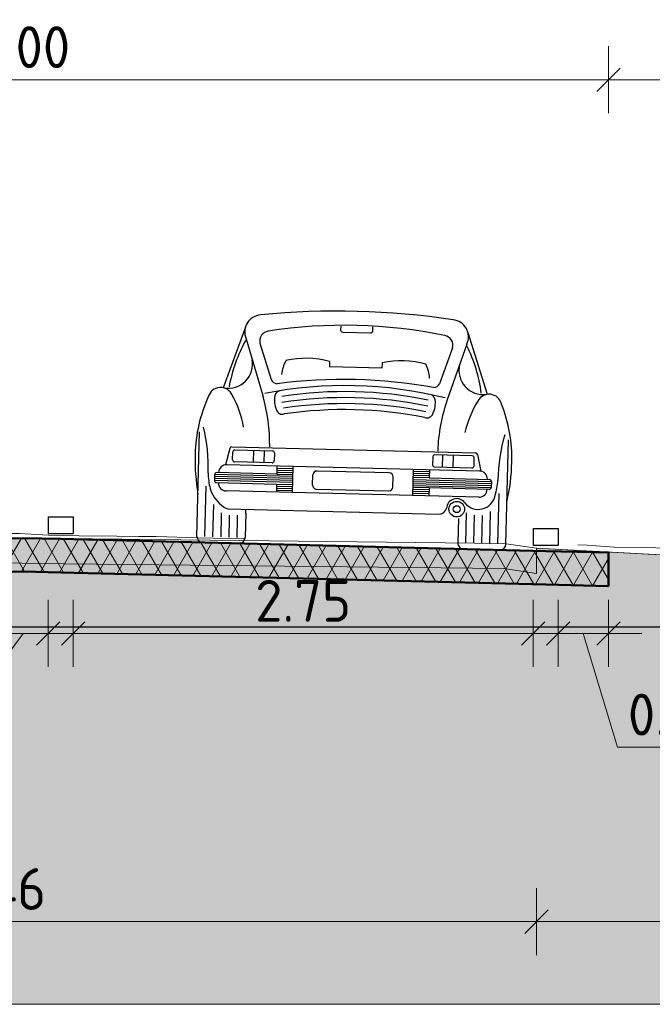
# Model space of a CAD drawing. Header units: metres. Extents: x -54 to 109, y -117 to 84.
# Tile 40 of 256: x 15 to 19, y -102 to -96. Entities that reach past the tile are written whole.
import ezdxf

# ---------------------------------------------------------------- set-up
doc = ezdxf.new("R2010")
doc.units = ezdxf.units.M
doc.linetypes.add('AL-NAP_LIJN', pattern=[15.25, 12, -1.5, 0.25, -1.5])
doc.linetypes.add('XX-HIDDEN', pattern=[4, 2, -2])
doc.layers.get('Defpoints').update_dxf_attribs({"color": 151})
for name, color, linetype, lineweight, true_color in [('B-WE-GW-MAAIVELD-AHN3-GD', 220, 'XX-HIDDEN', 18, 0xff00bf), ('N-WE-GW-GROND_ZAND_DRAINEERZAND-V', 7, 'Continuous', 18, 0xf6e8be), ('N-WE-GW-GROND_ZAND_FUNDERINGSZAND-V', 7, 'Continuous', 18, 0xf8ed6b)]:
    doc.layers.add(name, color=color, linetype=linetype, lineweight=lineweight, true_color=true_color)
for name, color, linetype, lineweight in [('B-WE-GW-MAAIVELD-GD', 253, 'Continuous', 18), ('N-WE-VH-VERHARDING-GD', 252, 'Continuous', 50), ('N-WE-VH-VERHARDING_ASFALT_DEKLAAG-AD', 252, 'Continuous', 18), ('N-WE-VW-MARKERING-GD', 7, 'Continuous', 35), ('N-WE-VW-MARKERING-S', 7, 'Continuous', 25), ('X-XX-AL-AANKLEDING-SD', 7, 'Continuous', 25), ('X-XX-AL-M', 7, 'Continuous', 18), ('X-XX-AL-NAP-GD', 7, 'AL-NAP_LIJN', 25), ('X-XX-AL_BINDEND-M', 10, 'Continuous', 18)]:
    doc.layers.add(name, color=color, linetype=linetype, lineweight=lineweight)
doc.layers.add('C3D-PROFILE', color=7, linetype='Continuous')
doc.styles.add('NLCS-ISO-M100-T25', font='NLCS-ISO.ttf', dxfattribs={"height": 0.25})
doc.dimstyles.new('NLCS-M100-T25-SCHRAP_L2_H2', dxfattribs={"dimscale": 0.1, "dimtxt": 2.5, "dimasz": 1.4, "dimexe": 2, "dimexo": 2, "dimgap": 0.7, "dimtad": 1, "dimzin": 0, "dimdsep": 46, "dimtxsty": 'NLCS-ISO-M100-T25', "dimblk": 'OBLIQUE', "dimcen": 0, "dimdle": 2, "dimclrd": 256, "dimclre": 256, "dimclrt": 256, "dimazin": 0, "dimtfac": 1, "dimtdec": 3, "dimtofl": 0, "dimtmove": 0, "dimatfit": 3, "dimldrblk": 'OBLIQUE', "dimfxl": 2, "dimfxlon": 1, "dimtfillclr": 256, "dimtolj": 1, "dimtzin": 0, "dimlwd": -1, "dimlwe": -1, "dimarcsym": 0})

# ---------------------------------------------------------------- blocks, each defined once
blk = doc.blocks.new('VW-MARKERING_015')
at = {"layer": 'N-WE-VW-MARKERING-S'}
for p, q in [((-0.075, 0.1), (0.075, 0.1)), ((-0.075, 0.1), (-0.075, 0)), ((0.075, 0.1), (0.075, 0)), ((-0.075, 0), (0.075, 0))]:
    blk.add_line(p, q, dxfattribs=at)
blk = doc.blocks.new('_Oblique')
at = {"color": 0, "linetype": 'ByBlock', "lineweight": -2}
blk.add_line((-0.5, -0.5), (0.5, 0.5), dxfattribs=at)
blk = doc.blocks.new('*D144')
at = {"layer": 'Defpoints', "color": 0, "transparency": 16777216}
for p in [(14.9772, -99.3853), (15.2772, -99.3815), (15.2772, -99.9518)]:
    blk.add_point(p, dxfattribs=at)
at = {"layer": 'X-XX-AL_BINDEND-M', "transparency": 16777216}
for p, q in [((14.9772, -99.7518), (14.9772, -100.1518)), ((15.2772, -99.7518), (15.2772, -100.1518)), ((15.1272, -99.9518), (14.666, -100.5769)), ((14.7772, -99.9518), (15.4772, -99.9518)), ((14.666, -100.5769), (13.976, -100.5769))]:
    blk.add_line(p, q, dxfattribs=at)
at = {"layer": 'X-XX-AL_BINDEND-M', "transparency": 16777216, "xscale": 0.14, "yscale": 0.14, "zscale": 0.14, "rotation": 180}
blk.add_blockref('_Oblique', (14.9772, -99.9518), dxfattribs=at)
at = {"layer": 'X-XX-AL_BINDEND-M', "transparency": 16777216, "xscale": 0.14, "yscale": 0.14, "zscale": 0.14}
blk.add_blockref('_Oblique', (15.2772, -99.9518), dxfattribs=at)
at = {"layer": 'X-XX-AL_BINDEND-M', "transparency": 16777216, "insert": (14.321, -100.3819), "char_height": 0.25, "attachment_point": 5, "style": 'NLCS-ISO-M100-T25'}
blk.add_mtext('\\A1;0.30', dxfattribs=at)
blk = doc.blocks.new('*D145')
at = {"layer": 'Defpoints', "color": 0, "transparency": 16777216}
for p in [(15.4272, -99.3717), (18.1772, -99.4578), (18.1772, -99.9518)]:
    blk.add_point(p, dxfattribs=at)
at = {"layer": 'X-XX-AL_BINDEND-M', "transparency": 16777216}
for p, q in [((15.4272, -99.7518), (15.4272, -100.1518)), ((18.1772, -99.7518), (18.1772, -100.1518)), ((15.2272, -99.9518), (18.3772, -99.9518))]:
    blk.add_line(p, q, dxfattribs=at)
at = {"layer": 'X-XX-AL_BINDEND-M', "transparency": 16777216, "xscale": 0.14, "yscale": 0.14, "zscale": 0.14, "rotation": 180}
blk.add_blockref('_Oblique', (15.4272, -99.9518), dxfattribs=at)
at = {"layer": 'X-XX-AL_BINDEND-M', "transparency": 16777216, "xscale": 0.14, "yscale": 0.14, "zscale": 0.14}
blk.add_blockref('_Oblique', (18.1772, -99.9518), dxfattribs=at)
at = {"layer": 'X-XX-AL_BINDEND-M', "transparency": 16777216, "insert": (16.8022, -99.7568), "char_height": 0.25, "attachment_point": 5, "style": 'NLCS-ISO-M100-T25'}
blk.add_mtext('\\A1;2.75', dxfattribs=at)
blk = doc.blocks.new('*D146')
at = {"layer": 'Defpoints', "color": 0, "transparency": 16777216}
for p in [(18.3272, -99.4615), (18.6272, -99.469), (18.6272, -99.9518)]:
    blk.add_point(p, dxfattribs=at)
at = {"layer": 'X-XX-AL_BINDEND-M', "transparency": 16777216}
for p, q in [((18.3272, -99.7518), (18.3272, -100.1518)), ((18.6272, -99.7518), (18.6272, -100.1518)), ((18.1272, -99.9518), (18.8272, -99.9518)), ((18.4772, -99.9518), (18.6812, -100.6318)), ((18.6812, -100.6318), (19.3712, -100.6318))]:
    blk.add_line(p, q, dxfattribs=at)
at = {"layer": 'X-XX-AL_BINDEND-M', "transparency": 16777216, "xscale": 0.14, "yscale": 0.14, "zscale": 0.14, "rotation": 180}
blk.add_blockref('_Oblique', (18.3272, -99.9518), dxfattribs=at)
at = {"layer": 'X-XX-AL_BINDEND-M', "transparency": 16777216, "xscale": 0.14, "yscale": 0.14, "zscale": 0.14}
blk.add_blockref('_Oblique', (18.6272, -99.9518), dxfattribs=at)
at = {"layer": 'X-XX-AL_BINDEND-M', "transparency": 16777216, "insert": (19.0262, -100.4368), "char_height": 0.25, "attachment_point": 5, "style": 'NLCS-ISO-M100-T25'}
blk.add_mtext('\\A1;0.30', dxfattribs=at)
blk = doc.blocks.new('*D148')
at = {"layer": 'Defpoints', "color": 0, "transparency": 16777216}
for p in [(11.6272, -96.6431), (11.6272, -99.2544), (18.6272, -99.2544)]:
    blk.add_point(p, dxfattribs=at)
at = {"layer": 'X-XX-AL-M', "transparency": 16777216}
for p, q in [((11.6272, -96.8431), (11.6272, -96.4431)), ((18.6272, -96.8431), (18.6272, -96.4431)), ((18.8272, -96.6431), (11.4272, -96.6431))]:
    blk.add_line(p, q, dxfattribs=at)
at = {"layer": 'X-XX-AL-M', "transparency": 16777216, "xscale": 0.14, "yscale": 0.14, "zscale": 0.14, "rotation": 180}
blk.add_blockref('_Oblique', (11.6272, -96.6431), dxfattribs=at)
at = {"layer": 'X-XX-AL-M', "transparency": 16777216, "xscale": 0.14, "yscale": 0.14, "zscale": 0.14}
blk.add_blockref('_Oblique', (18.6272, -96.6431), dxfattribs=at)
at = {"layer": 'X-XX-AL-M', "transparency": 16777216, "insert": (15.1272, -96.4481), "char_height": 0.25, "attachment_point": 5, "style": 'NLCS-ISO-M100-T25'}
blk.add_mtext('\\A1;7.00', dxfattribs=at)
blk = doc.blocks.new('*D157')
at = {"layer": 'Defpoints', "color": 0, "transparency": 16777216}
for p in [(23.1272, -96.6431), (18.6272, -99.469), (23.1272, -99.6452)]:
    blk.add_point(p, dxfattribs=at)
at = {"layer": 'X-XX-AL-M', "transparency": 16777216}
for p, q in [((18.6272, -96.8431), (18.6272, -96.4431)), ((23.1272, -96.8431), (23.1272, -96.4431)), ((18.4272, -96.6431), (23.3272, -96.6431))]:
    blk.add_line(p, q, dxfattribs=at)
at = {"layer": 'X-XX-AL-M', "transparency": 16777216, "xscale": 0.14, "yscale": 0.14, "zscale": 0.14, "rotation": 180}
blk.add_blockref('_Oblique', (18.6272, -96.6431), dxfattribs=at)
at = {"layer": 'X-XX-AL-M', "transparency": 16777216, "xscale": 0.14, "yscale": 0.14, "zscale": 0.14}
blk.add_blockref('_Oblique', (23.1272, -96.6431), dxfattribs=at)
at = {"layer": 'X-XX-AL-M', "transparency": 16777216, "insert": (20.8772, -96.4481), "char_height": 0.25, "attachment_point": 5, "style": 'NLCS-ISO-M100-T25'}
blk.add_mtext('\\A1;4.50', dxfattribs=at)
blk = doc.blocks.new('*D329')
at = {"layer": 'B-WE-GW-MAAIVELD-GD', "transparency": 16777216}
for p, q in [((11.7377, -101.474), (11.7377, -101.874)), ((18.1977, -101.474), (18.1977, -101.874)), ((11.5377, -101.674), (18.3977, -101.674))]:
    blk.add_line(p, q, dxfattribs=at)
at = {"layer": 'Defpoints', "color": 0, "transparency": 16777216}
for p in [(11.7377, -99.596), (18.1977, -99.5926), (18.1977, -101.674)]:
    blk.add_point(p, dxfattribs=at)
at = {"layer": 'B-WE-GW-MAAIVELD-GD', "transparency": 16777216, "xscale": 0.14, "yscale": 0.14, "zscale": 0.14}
for p, rotation in [((11.7377, -101.674), 179.9999999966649), ((18.1977, -101.674), 359.9999999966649)]:
    blk.add_blockref('_Oblique', p, dxfattribs=dict(at, rotation=rotation))
at = {"layer": 'B-WE-GW-MAAIVELD-GD', "transparency": 16777216, "insert": (14.9677, -101.479), "char_height": 0.25, "attachment_point": 5, "rotation": 360, "style": 'NLCS-ISO-M100-T25'}
blk.add_mtext('\\A1;6.46', dxfattribs=at)
blk = doc.blocks.new('*D344')
at = {"layer": 'B-WE-GW-MAAIVELD-GD', "transparency": 16777216}
for p, q in [((18.1977, -101.474), (18.1977, -101.874)), ((22.5414, -101.474), (22.5414, -101.874)), ((17.9977, -101.674), (22.7414, -101.674))]:
    blk.add_line(p, q, dxfattribs=at)
at = {"layer": 'Defpoints', "color": 0, "transparency": 16777216}
for p in [(18.1977, -99.5926), (22.5414, -99.814), (22.5414, -101.674)]:
    blk.add_point(p, dxfattribs=at)
at = {"layer": 'B-WE-GW-MAAIVELD-GD', "transparency": 16777216, "xscale": 0.14, "yscale": 0.14, "zscale": 0.14}
for p, rotation in [((18.1977, -101.674), 179.9999999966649), ((22.5414, -101.674), 359.9999999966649)]:
    blk.add_blockref('_Oblique', p, dxfattribs=dict(at, rotation=rotation))
at = {"layer": 'B-WE-GW-MAAIVELD-GD', "transparency": 16777216, "insert": (20.3696, -101.479), "char_height": 0.25, "attachment_point": 5, "rotation": 360, "style": 'NLCS-ISO-M100-T25'}
blk.add_mtext('\\A1;4.34', dxfattribs=at)
blk = doc.blocks.new('SAL-AANKLEDING_AUTO1_ACHTERAANZICHT-D')
for p, q in [((-0.096, 1.3136), (-0.096, 1.2896)), ((0.096, 1.2896), (0.096, 1.3136)), ((-0.6657, 1.2936), (-0.789, 0.9281)), ((-0.084, 1.2776), (0.084, 1.2776)), ((0.6657, 1.2936), (0.789, 0.9281)), ((-0.66, 1.224), (-0.552, 0.888)), ((-0.576, 1.2), (-0.504, 0.984)), ((0.576, 1.2), (0.504, 0.984)), ((0.66, 1.224), (0.552, 0.888)), ((-0.1577, 1.1008), (-0.156, 1.068)), ((0.156, 1.068), (-0.156, 1.068)), ((0.1577, 1.1008), (0.156, 1.068)), ((-0.924, 0.036), (-0.924, 0.66)), ((0.924, 0.036), (0.924, 0.66)), ((-0.7413, 0.5661), (-0.7639, 0.4675)), ((-0.7413, 0.5664), (-0.7413, 0.5661)), ((-0.7296, 0.5762), (0.7296, 0.5762)), ((-0.7219, 0.4985), (-0.7219, 0.5459)), ((-0.7099, 0.5579), (-0.4855, 0.5579)), ((-0.5977, 0.4865), (-0.5977, 0.5579)), ((-0.5334, 0.4865), (-0.5334, 0.5579)), ((-0.4735, 0.5459), (-0.4735, 0.4985)), ((0.4735, 0.5459), (0.4735, 0.4985)), ((0.7099, 0.5579), (0.4855, 0.5579)), ((0.5334, 0.4865), (0.5334, 0.5579)), ((0.5977, 0.4865), (0.5977, 0.5579)), ((0.7219, 0.4985), (0.7219, 0.5459)), ((0.7413, 0.5664), (0.7413, 0.5661)), ((0.7413, 0.5661), (0.7639, 0.4675)), ((-0.4855, 0.4865), (-0.7099, 0.4865)), ((0.4855, 0.4865), (0.7099, 0.4865)), ((-0.456, 0.42), (-0.816, 0.42)), ((0.756, 0.468), (-0.756, 0.468)), ((-0.456, 0.468), (-0.456, 0.42)), ((-0.456, 0.456), (-0.36, 0.456)), ((-0.456, 0.444), (-0.36, 0.444)), ((-0.456, 0.432), (-0.36, 0.432)), ((-0.456, 0.42), (-0.36, 0.42)), ((-0.36, 0.312), (-0.36, 0.468)), ((-0.24, 0.36), (-0.24, 0.42)), ((0.216, 0.444), (-0.216, 0.444)), ((0.24, 0.36), (0.24, 0.42)), ((0.36, 0.312), (0.36, 0.468)), ((0.456, 0.456), (0.36, 0.456)), ((0.456, 0.444), (0.36, 0.444)), ((0.456, 0.432), (0.36, 0.432)), ((0.456, 0.42), (0.36, 0.42)), ((0.456, 0.468), (0.456, 0.42)), ((0.456, 0.42), (0.816, 0.42)), ((-0.828, 0.408), (-0.828, 0.372)), ((-0.36, 0.408), (-0.828, 0.408)), ((-0.36, 0.396), (-0.828, 0.396)), ((-0.36, 0.384), (-0.828, 0.384)), ((-0.36, 0.372), (-0.828, 0.372)), ((-0.816, 0.36), (-0.456, 0.36)), ((-0.456, 0.36), (-0.456, 0.312)), ((-0.456, 0.36), (-0.36, 0.36)), ((0.36, 0.408), (0.828, 0.408)), ((0.36, 0.396), (0.828, 0.396)), ((0.36, 0.384), (0.828, 0.384)), ((0.36, 0.372), (0.828, 0.372)), ((0.456, 0.36), (0.36, 0.36)), ((0.456, 0.36), (0.456, 0.312)), ((0.816, 0.36), (0.456, 0.36)), ((0.828, 0.408), (0.828, 0.372)), ((-0.876, 0.036), (-0.876, 0.3374)), ((0.756, 0.312), (-0.756, 0.312)), ((-0.456, 0.348), (-0.36, 0.348)), ((-0.456, 0.336), (-0.36, 0.336)), ((-0.456, 0.324), (-0.36, 0.324)), ((-0.216, 0.336), (0.216, 0.336)), ((0.456, 0.348), (0.36, 0.348)), ((0.456, 0.336), (0.36, 0.336)), ((0.456, 0.324), (0.36, 0.324)), ((0.876, 0.036), (0.876, 0.3374)), ((-0.828, 0.036), (-0.828, 0.228)), ((-0.78, 0.168), (-0.78, 0.18)), ((-0.744, 0.204), (0.516, 0.204)), ((-0.636, 0.18), (-0.636, 0.204)), ((-0.636, 0.1817), (-0.636, 0.036)), ((0.636, 0.1817), (0.636, 0.036)), ((0.684, 0.036), (0.684, 0.216)), ((0.732, 0.036), (0.732, 0.204)), ((0.78, 0.036), (0.78, 0.204)), ((0.828, 0.036), (0.828, 0.228)), ((-0.78, 0.036), (-0.78, 0.168)), ((-0.732, 0.156), (-0.732, 0.168)), ((-0.732, 0.144), (-0.732, 0.156)), ((-0.732, 0.036), (-0.732, 0.144)), ((-0.684, 0.156), (-0.684, 0.168)), ((-0.684, 0.144), (-0.684, 0.156)), ((-0.684, 0.036), (-0.684, 0.144)), ((-0.672, 0), (-0.888, 0)), ((0.672, 0), (0.888, 0))]:
    blk.add_line(p, q)
for radius in [0.0465, 0.0206]:
    blk.add_circle((0.6248, 0.2372), radius)
for centre, radius, start, end in [((-0.5675, 1.2666), 0.1018, 94.76364, 204.72348), ((0, -3.222), 4.626, 82.84733, 97.15267), ((0.5675, 1.2666), 0.1018, 335.27652, 85.23636), ((0, -1.608), 2.928, 79.61114, 100.38886), ((-0.52, 1.2146), 0.0579, 97.97641, 194.64346), ((-0.084, 1.2896), 0.012, 180, 270), ((0.084, 1.2896), 0.012, 270, 0), ((0.52, 1.2146), 0.0579, 345.35654, 82.02359), ((0.1284, 0.7968), 0.8933, 152.10926, 171.15518), ((-0.1284, 0.7968), 0.8933, 8.84482, 27.89074), ((-0.7621, 1.07), 0.1446, 261.15819, 12.21328), ((-0.1851, 0.9859), 0.2597, 154.28728, 173.35728), ((-0.2844, 0.5813), 0.5347, 76.29474, 104.58114), ((0.2844, 0.5813), 0.5347, 75.41886, 103.70526), ((0.1851, 0.9859), 0.2597, 6.64272, 25.71272), ((0.7621, 1.07), 0.1446, 167.78672, 278.84181), ((0, -1.5004), 2.46, 77.31962, 102.68038), ((-0.465, 1.0035), 0.0436, 206.56505, 266.05481), ((0, -2.064), 3.06, 81.20259, 98.79741), ((0.465, 1.0035), 0.0436, 273.94519, 333.43495), ((-0.8032, 0.8521), 0.0765, 26.16524, 164.17479), ((-1.2985, 0.5613), 0.6509, 11.92636, 29.85494), ((-1.5272, 0.5735), 1.0246, 0.41089, 17.87321), ((-0.33, 0.8666), 0.1515, 171.8699, 204.39031), ((-0.442, 0.8802), 0.0388, 103.02209, 168.38748), ((0, -1.5364), 2.46, 79.73323, 100.24756), ((0, -1.5724), 2.46, 79.7703, 100.22399), ((0.442, 0.8802), 0.0388, 11.61252, 76.97791), ((0.33, 0.8666), 0.1515, 335.60969, 8.1301), ((1.5272, 0.5735), 1.0246, 162.12679, 179.58911), ((1.2985, 0.5613), 0.6509, 150.14506, 168.07364), ((0.8032, 0.8521), 0.0765, 15.82521, 153.83476), ((-0.0517, 0.5253), 0.8955, 157.22263, 180), ((0, -1.6084), 2.46, 80.02101, 99.98563), ((0.0517, 0.5253), 0.8955, 0, 22.77737), ((-0.4322, 0.8156), 0.0376, 197.9675, 288.9024), ((0, -1.652), 2.468, 80.20182, 99.79818), ((0.4322, 0.8156), 0.0376, 251.0976, 342.0325), ((-1.9548, 0.417), 1.0888, 0, 14.47626), ((1.9548, 0.417), 1.0888, 165.52374, 180), ((-0.7296, 0.5644), 0.0118, 90, 170.27807), ((-0.7099, 0.5459), 0.012, 90, 180), ((-0.4855, 0.5459), 0.012, 0, 90), ((0.4855, 0.5459), 0.012, 90, 180), ((0.7099, 0.5459), 0.012, 0, 90), ((0.7296, 0.5644), 0.0118, 9.72193, 90), ((0.2756, 0.5253), 1.2228, 180, 191.16528), ((-0.7099, 0.4985), 0.012, 180, 270), ((-0.4855, 0.4985), 0.012, 270, 0), ((0.4855, 0.4985), 0.012, 180, 270), ((0.7099, 0.4985), 0.012, 270, 0), ((-0.2756, 0.5253), 1.2228, 348.83472, 0), ((-0.5079, 0.4238), 0.3583, 181.30145, 196.17094), ((-0.816, 0.408), 0.012, 90, 180), ((-0.756, 0.42), 0.048, 90, 180), ((-0.216, 0.42), 0.024, 90, 180), ((0.216, 0.42), 0.024, 0, 90), ((0.756, 0.42), 0.048, 0, 90), ((0.816, 0.408), 0.012, 0, 90), ((0.5079, 0.4238), 0.3583, 343.82906, 358.69855), ((-0.816, 0.372), 0.012, 180, 270), ((-0.756, 0.36), 0.048, 180, 270), ((-0.216, 0.36), 0.024, 180, 270), ((0.216, 0.36), 0.024, 270, 0), ((0.756, 0.36), 0.048, 270, 0), ((0.816, 0.372), 0.012, 270, 0), ((-0.6686, 0.3804), 0.1918, 197.10273, 246.8717), ((0.624, 0.24), 0.06, 36.8699, 180), ((0.7509, 0.3417), 0.1027, 219.80557, 350.05726), ((0.5156, 0.2545), 0.0505, 270.44293, 343.29686), ((-0.888, 0.036), 0.036, 180, 270), ((-0.672, 0.036), 0.036, 270, 0), ((0.672, 0.036), 0.036, 180, 270), ((0.888, 0.036), 0.036, 270, 0)]:
    blk.add_arc(centre, radius, start, end)
blk = doc.blocks.new('*U451')
at = {"layer": 'B-WE-GW-MAAIVELD-GD', "color": 253, "linetype": 'Continuous', "lineweight": 18}
for p, q in [((101927.4088, 405222.8034), (101927.6202, 405222.7987)), ((101927.6202, 405222.7987), (101930.4311, 405222.7673)), ((101930.4311, 405222.7673), (101930.4324, 405222.7673)), ((101930.4324, 405222.7673), (101930.6272, 405222.739)), ((101930.6272, 405222.739), (101933.0745, 405222.6082))]:
    blk.add_line(p, q, dxfattribs=at)

msp = doc.modelspace()

# ---------------------------------------------------------------- hatches: boundary and pattern name
at = {"layer": 'N-WE-GW-GROND_ZAND_DRAINEERZAND-V'}
h = msp.add_hatch(color=256, dxfattribs=at)
h.dxf.hatch_style = 1
h.paths.add_polyline_path([(11.6272, -99.669), (12.0022, -99.6596), (14.9022, -99.5871), (15.1272, -99.5815), (15.3522, -99.5871), (18.2522, -99.6596), (18.6272, -99.669), (18.6272, -99.469), (18.2522, -99.4596), (15.3522, -99.3871), (15.1272, -99.3815), (14.9022, -99.3871), (12.0022, -99.4596), (11.6272, -99.469)])
at = {"layer": 'N-WE-GW-GROND_ZAND_FUNDERINGSZAND-V'}
h = msp.add_hatch(color=256, dxfattribs=at)
h.dxf.hatch_style = 1
h.paths.add_polyline_path([(25.6272, -99.8119), (25.0027, -99.7994), (25.0027, -99.876), (24.8735, -99.8751), (24.6953, -99.8629), (23.5047, -99.8349), (22.7439, -99.8126), (22.6336, -99.8174), (22.5414, -99.814), (22.5414, -99.664), (20.645, -99.5735), (18.1977, -99.4426), (18.1977, -99.4583), (18.2522, -99.4596), (18.6272, -99.469), (18.6272, -99.669), (18.2522, -99.6596), (15.1272, -99.5815), (12.0022, -99.6596), (11.6272, -99.669), (11.6272, -99.469), (11.7377, -99.4663), (11.7377, -99.446), (8.4625, -99.6516), (7.9272, -99.6838), (7.9272, -99.8838), (4.3271, -99.9738), (4.3271, -99.865), (3.1388, -100.0653), (2.1163, -100.82), (0.9784, -101.6705), (-0.0448, -101.6705), (-0.4793, -101.6161), (-1.3116, -100.6921), (-1.7889, -100.1722), (-4.6666, -100.168), (-4.6666, -102.168), (35.3334, -102.168), (35.3334, -100.1424), (34.4344, -100.1571), (31.9682, -100.2057), (30.1828, -101.5916), (29.8397, -101.8391), (29.7844, -101.8333), (28.9969, -101.7889), (28.5576, -101.2829), (27.2336, -99.8447), (26.2019, -99.8097), (25.6272, -99.7696)])
at = {"layer": 'N-WE-VH-VERHARDING_ASFALT_DEKLAAG-AD', "linetype": 'Continuous', "lineweight": 18}
h = msp.add_hatch(dxfattribs=at)
h.set_pattern_fill('AVH-ASFALT', color=252, scale=0.1, style=0, pattern_type=2)
h.set_pattern_definition([(60, (0, -13.5665), (-0.08660254, 0.05), []), (120, (0, -13.5665), (-0.08660254, -0.05), [])])
h.paths.add_polyline_path([(11.6272, -99.669), (12.0022, -99.6596), (14.9022, -99.5871), (15.1272, -99.5815), (15.3522, -99.5871), (18.2522, -99.6596), (18.6272, -99.669), (18.6272, -99.469), (18.2522, -99.4596), (15.3522, -99.3871), (15.1272, -99.3815), (14.9022, -99.3871), (12.0022, -99.4596), (11.6272, -99.469)])

# ---------------------------------------------------------------- linework, layer by layer
at = {"layer": 'B-WE-GW-MAAIVELD-AHN3-GD', "color": 220, "linetype": 'XX-HIDDEN', "lineweight": 18, "true_color": 0xff00bf, "flags": 128}
msp.add_lwpolyline([(-4.6666, -100.3377), (-4.442, -100.344), (-4.1295, -100.3121), (-4.0866, -100.3067), (-4.0516, -100.3089), (-3.7311, -100.3485), (-3.4073, -100.368), (-3.3757, -100.3686), (-3.3368, -100.371), (-3.0203, -100.3931), (-2.7629, -100.3812), (-2.6648, -100.3763), (-2.5441, -100.3723), (-2.3094, -100.3594), (-2.1186, -100.3303), (-1.954, -100.3088), (-1.7514, -100.3845), (-1.5985, -100.4515), (-1.4742, -100.5325), (-1.2431, -100.8045), (-0.9587, -101.2052), (-0.8877, -101.3068), (-0.8671, -101.326), (-0.797, -101.3352), (-0.2703, -101.2682), (1.1945, -101.1153), (1.2449, -101.074), (1.4194, -100.9468), (1.6004, -100.7969), (1.7475, -100.7386), (1.9558, -100.6369), (2.2121, -100.3691), (2.3112, -100.2745), (2.3918, -100.213), (3.0048, -99.9426), (3.0362, -99.9346), (3.3775, -99.9084), (3.6805, -99.8459), (3.733, -99.8402), (3.7975, -99.8325), (4.0884, -99.8036), (4.3249, -99.7863), (4.4438, -99.766), (4.5902, -99.7577), (4.7993, -99.7311), (4.9692, -99.7241), (5.1547, -99.7115), (5.3829, -99.7082), (5.5101, -99.706), (5.6136, -99.7041), (5.8656, -99.6986), (6.1756, -99.7006), (6.221, -99.7001), (6.2579, -99.6989), (6.5764, -99.6865), (6.9022, -99.6898), (6.9319, -99.69), (6.9683, -99.6875), (7.2873, -99.6625), (7.5466, -99.649), (7.6427, -99.6444), (7.761, -99.6375), (7.9982, -99.6271), (8.1909, -99.6324), (8.3536, -99.6368), (8.5537, -99.6329), (8.709, -99.6326), (8.8353, -99.6242), (9.0644, -99.6275), (9.3464, -99.6494), (9.4199, -99.6571), (9.4796, -99.6519), (9.7753, -99.6016), (10.124, -99.5226), (10.1307, -99.5217), (10.1391, -99.5214), (10.4862, -99.5066), (10.7683, -99.4643), (10.8416, -99.4489), (10.9318, -99.4519), (11.197, -99.4528), (11.4127, -99.456), (11.5525, -99.4531), (11.7245, -99.4409), (11.9079, -99.4293), (12.057, -99.4308), (12.2633, -99.4388), (12.5172, -99.4157), (12.6188, -99.407), (12.7013, -99.4029), (12.9742, -99.3878), (13.3099, -99.3726), (13.3296, -99.3714), (13.3457, -99.3711), (13.6851, -99.374), (13.99, -99.358), (14.0405, -99.3549), (14.1026, -99.3545), (14.3959, -99.358), (14.6344, -99.352), (14.7514, -99.3491), (14.8953, -99.3529), (15.1068, -99.355), (15.2787, -99.3639), (15.4622, -99.3687), (15.688, -99.3704), (15.8177, -99.3719), (15.9231, -99.3731), (16.1731, -99.3809), (16.4807, -99.3875), (16.5285, -99.3893), (16.5674, -99.3901), (16.884, -99.4008), (17.2118, -99.415), (17.2394, -99.4161), (17.2734, -99.4169), (17.5948, -99.4248), (17.8561, -99.4392), (17.9503, -99.4437), (18.0661, -99.4349), (18.3057, -99.4132), (18.5005, -99.4249), (18.6611, -99.4354), (18.8588, -99.4372), (19.0166, -99.4442), (19.1448, -99.4659), (19.372, -99.5141), (19.6515, -99.5285), (19.7274, -99.5302), (19.7891, -99.5308), (20.0829, -99.5292), (20.4335, -99.5759), (20.4383, -99.5762), (20.4442, -99.5763), (20.7937, -99.5677), (21.0778, -99.5551), (21.1492, -99.5529), (21.2369, -99.5651), (21.5046, -99.6059), (21.7222, -99.6239), (21.86, -99.6349), (22.0296, -99.6452), (22.2155, -99.6574), (22.3665, -99.66), (22.5709, -99.6677), (22.8223, -99.6671), (22.9263, -99.6669), (23.0109, -99.6689), (23.2817, -99.6707), (23.615, -99.6738), (23.6372, -99.6744), (23.6552, -99.6748), (23.9926, -99.688), (24.2996, -99.6932), (24.4077, -99.6978), (24.9439, -99.7135), (25.0589, -99.7083), (25.2004, -99.711), (25.4143, -99.7076), (25.5882, -99.7161), (25.7698, -99.7237), (25.9931, -99.7287), (26.1252, -99.7336), (26.2326, -99.7416), (26.4806, -99.7548), (26.7858, -99.8155), (26.8361, -99.8236), (26.8769, -99.8522), (27.1915, -100.1104), (27.5213, -100.3597), (27.5469, -100.377), (27.5785, -100.3918), (27.9024, -100.5718), (28.1656, -100.8492), (28.2578, -100.9708), (28.3712, -101.0882), (28.6132, -101.4358), (29.1104, -101.4767), (29.4543, -101.5627), (29.6795, -101.5629), (29.9566, -101.4115), (30.035, -101.3684), (30.0987, -101.3105), (30.3904, -101.0547), (30.743, -100.8605), (30.7458, -100.8587), (30.7493, -100.8563), (31.1013, -100.5935), (31.3873, -100.4236), (31.4567, -100.3845), (31.542, -100.3466), (31.8121, -100.2319), (32.0317, -100.2099), (32.1676, -100.2043), (32.3347, -100.2004), (32.523, -100.1926), (32.676, -100.2086), (32.8784, -100.2097), (33.1274, -100.223), (33.2339, -100.221), (33.3204, -100.2263), (33.5893, -100.2346), (33.9201, -100.2159), (33.9447, -100.2143), (33.9647, -100.2141), (34.3002, -100.214), (34.6091, -100.2195), (34.6556, -100.2208), (34.7128, -100.2195), (35.011, -100.2139), (35.2534, -100.207), (35.3334, -100.2032)], dxfattribs=at)
at = {"layer": 'B-WE-GW-MAAIVELD-GD'}
for points in [[(8.4625, -99.6516), (11.7377, -99.446), (11.9844, -99.4306), (11.9893, -99.4302), (12.4372, -99.4226), (14.9793, -99.3782), (15.1906, -99.3829), (18.0015, -99.4143), (18.0029, -99.4144), (18.1977, -99.4426), (20.645, -99.5735), (22.5414, -99.664), (22.6336, -99.6674), (22.7439, -99.6626), (23.5047, -99.6849), (24.6953, -99.7129), (24.8735, -99.7251), (25.0027, -99.726), (26.2019, -99.8097), (27.2336, -99.8447)], [(11.7377, -99.446), (11.7377, -99.596), (11.9844, -99.5806), (11.9893, -99.5802), (12.4372, -99.5726), (14.9793, -99.5282), (15.1906, -99.5329), (18.0015, -99.5643), (18.0029, -99.5644), (18.1977, -99.5926), (18.1977, -99.4426)]]:
    msp.add_lwpolyline(points, dxfattribs=at)
at = {"layer": 'N-WE-GW-GROND_ZAND_FUNDERINGSZAND-V', "flags": 128}
msp.add_lwpolyline([(35.3334, -100.1424), (35.3334, -102.168), (-4.6666, -102.168), (-4.6666, -100.168)], dxfattribs=at)
at = {"layer": 'N-WE-VH-VERHARDING-GD', "flags": 128}
msp.add_lwpolyline([(11.6272, -99.669), (12.0022, -99.6596), (14.9022, -99.5871), (15.1272, -99.5815), (15.3522, -99.5871), (18.2522, -99.6596), (18.6272, -99.669), (18.6272, -99.469), (18.2522, -99.4596), (15.3522, -99.3871), (15.1272, -99.3815), (14.9022, -99.3871), (12.0022, -99.4596), (11.6272, -99.469)], close=True, dxfattribs=at)
at = {"layer": 'X-XX-AL-NAP-GD'}
msp.add_line((-4.6666, -99.9122), (35.3334, -99.9122), dxfattribs=at)

# ---------------------------------------------------------------- block references
at = {"layer": 'C3D-PROFILE', "color": 7, "linetype": 'Continuous', "lineweight": -3}
msp.add_blockref('*U451', (-101912.4295, -405322.1816), dxfattribs=at)
at = {"layer": 'N-WE-VW-MARKERING-GD'}
for p in [(15.3522, -99.3544), (18.2522, -99.4241)]:
    msp.add_blockref('VW-MARKERING_015', p, dxfattribs=at)
at = {"layer": 'X-XX-AL-AANKLEDING-SD', "rotation": 358.5679038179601}
msp.add_blockref('SAL-AANKLEDING_AUTO1_ACHTERAANZICHT-D', (17.0898, -99.4306), dxfattribs=at)

# ---------------------------------------------------------------- dimensions: what is measured, and where the dimension line sits
at = {"layer": 'B-WE-GW-MAAIVELD-GD'}
for base, p1, p2, picture, middle in [((18.1977, -101.674), (11.7377, -99.596), (18.1977, -99.5926), '*D329', (14.9677, -101.479)), ((22.5414, -101.674), (18.1977, -99.5926), (22.5414, -99.814), '*D344', (20.3696, -101.479))]:
    dim = msp.add_linear_dim(base=base, p1=p1, p2=p2, angle=360, dimstyle='NLCS-M100-T25-SCHRAP_L2_H2', override={"dimtmove": 1}, dxfattribs=at)
    dim.commit()
    dim.dimension.update_dxf_attribs({"geometry": picture, "text_midpoint": middle})
at = {"layer": 'X-XX-AL-M'}
for base, p1, p2, picture, middle in [((11.6272, -96.6431), (18.6272, -99.2544), (11.6272, -99.2544), '*D148', (15.1272, -96.4481)), ((23.1272, -96.6431), (18.6272, -99.469), (23.1272, -99.6452), '*D157', (20.8772, -96.4481))]:
    dim = msp.add_linear_dim(base=base, p1=p1, p2=p2, dimstyle='NLCS-M100-T25-SCHRAP_L2_H2', override={"dimtmove": 1}, dxfattribs=at)
    dim.commit()
    dim.dimension.update_dxf_attribs({"geometry": picture, "text_midpoint": middle})
at = {"layer": 'X-XX-AL_BINDEND-M'}
for base, p1, p2, picture, middle in [((18.1772, -99.9518), (15.4272, -99.3717), (18.1772, -99.4578), '*D145', (16.8022, -99.7568)), ((18.6272, -99.9518), (18.3272, -99.4615), (18.6272, -99.469), '*D146', (18.7512, -100.4368))]:
    dim = msp.add_linear_dim(base=base, p1=p1, p2=p2, dimstyle='NLCS-M100-T25-SCHRAP_L2_H2', override={"dimtmove": 1}, dxfattribs=at)
    dim.commit()
    dim.dimension.update_dxf_attribs({"geometry": picture, "text_midpoint": middle})
dim = msp.add_linear_dim(base=(15.2772, -99.9518), p1=(14.9772, -99.3853), p2=(15.2772, -99.3815), dimstyle='NLCS-M100-T25-SCHRAP_L2_H2', override={"dimtmove": 1}, dxfattribs=at)
dim.commit()
dim.dimension.update_dxf_attribs({"geometry": '*D144', "text_midpoint": (14.596, -100.5769), "dimtype": 160})

doc.saveas('drawing.dxf')
